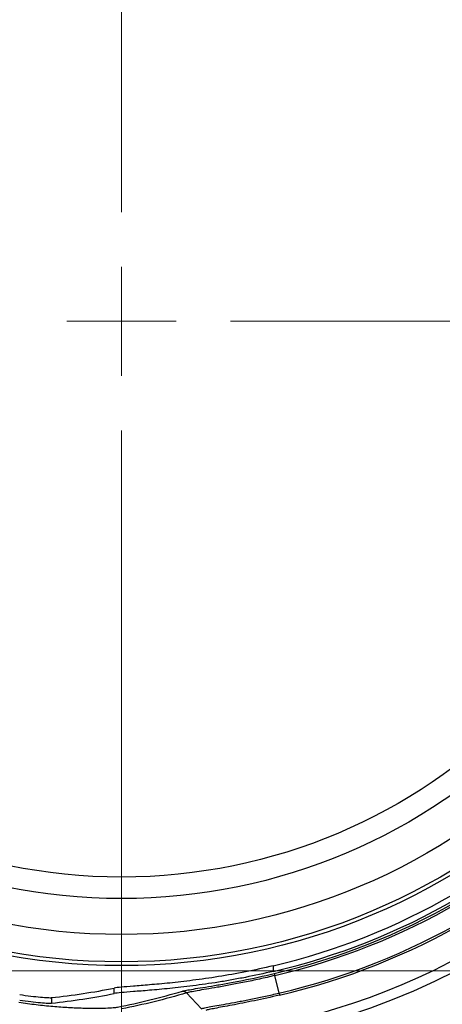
# Model space of a CAD drawing. Header units: millimetres. Extents: x 10 to 272, y 7 to 208.
# Tile 14 of 33: x 65 to 75, y 163 to 186. Entities that reach past the tile are written whole.
import ezdxf

# ---------------------------------------------------------------- set-up
doc = ezdxf.new("R2010")
doc.units = ezdxf.units.MM
doc.header["$PDSIZE"] = -1
doc.styles.add('SLDTEXTSTYLE3', font='TXT', dxfattribs={"width": 0.75})
doc.dimstyles.new('SLDDIMSTYLE0', dxfattribs={"dimtxt": 1.905, "dimasz": 3, "dimexe": 0, "dimexo": 0.0625, "dimgap": 0.47625, "dimtad": 0, "dimtih": 1, "dimtoh": 1, "dimdec": 1, "dimlfac": 2, "dimrnd": 1e-09, "dimzin": 12, "dimdsep": 46, "dimtxsty": 'SLDTEXTSTYLE3', "dimsah": 1, "dimcen": 0.09, "dimadec": 0, "dimazin": 3, "dimtfac": 1, "dimtdec": 1, "dimtofl": 0, "dimtmove": 0, "dimatfit": 3, "dimfxl": 1, "dimfrac": 2, "dimtolj": 1, "dimtzin": 12, "dimarcsym": 0})
doc.dimstyles.new('SLDDIMSTYLE2', dxfattribs={"dimtxt": 1.905, "dimasz": 3, "dimexe": 0, "dimexo": 0.0625, "dimgap": 0.47625, "dimtad": 0, "dimtih": 1, "dimtoh": 1, "dimdec": 1, "dimlfac": 2, "dimrnd": 1e-09, "dimzin": 4, "dimdsep": 46, "dimtxsty": 'SLDTEXTSTYLE3', "dimsah": 1, "dimcen": 0.09, "dimadec": 0, "dimazin": 1, "dimtfac": 1, "dimtdec": 1, "dimtofl": 0, "dimtmove": 0, "dimatfit": 3, "dimfxl": 1, "dimfrac": 2, "dimtolj": 1, "dimtzin": 12, "dimarcsym": 0})

# ---------------------------------------------------------------- blocks, each defined once
blk = doc.blocks.new('_D_7')
at = {"color": 7, "linetype": 'Continuous', "lineweight": 18}
for p, q in [((66.296, 195.767), (28.847, 195.767)), ((32.022, 195.767), (32.022, 184.948)), ((32.022, 184.561), (31.442, 184.561)), ((31.442, 184.561), (31.442, 181.537)), ((36.949, 184.561), (37.529, 184.561)), ((37.529, 184.561), (37.529, 181.537)), ((31.442, 181.537), (32.022, 181.537)), ((37.529, 181.537), (36.949, 181.537)), ((32.022, 161.754), (32.022, 181.15)), ((66.296, 161.754), (28.847, 161.754))]:
    blk.add_line(p, q, dxfattribs=at)
for points in [[(32.022, 195.767), (31.522, 192.767), (32.522, 192.767)], [(32.022, 161.754), (32.522, 164.754), (31.522, 164.754)]]:
    blk.add_solid(points, dxfattribs=at)
at = {"color": 7, "linetype": 'Continuous', "lineweight": 18, "char_height": 1.905, "attachment_point": 1, "style": 'SLDTEXTSTYLE3'}
for s, insert in [('68.0', (25.935, 183.993)), ('2.68', (32.022, 183.993))]:
    blk.add_mtext(s, dxfattribs=dict(at, insert=insert))
blk = doc.blocks.new('_D_8')
at = {"color": 7, "linetype": 'Continuous', "lineweight": 18}
for p, q in [((76.67, 193.885), (36.468, 193.885)), ((39.643, 193.885), (39.643, 178.496)), ((39.643, 178.109), (39.063, 178.109)), ((39.063, 178.109), (39.063, 175.085)), ((44.57, 178.109), (45.15, 178.109)), ((45.15, 178.109), (45.15, 175.085)), ((39.063, 175.085), (39.643, 175.085)), ((45.15, 175.085), (44.57, 175.085)), ((39.643, 163.636), (39.643, 174.698)), ((76.67, 163.636), (36.468, 163.636))]:
    blk.add_line(p, q, dxfattribs=at)
for points in [[(39.643, 193.885), (39.143, 190.885), (40.143, 190.885)], [(39.643, 163.636), (40.143, 166.636), (39.143, 166.636)]]:
    blk.add_solid(points, dxfattribs=at)
at = {"color": 7, "linetype": 'Continuous', "lineweight": 18, "char_height": 1.905, "attachment_point": 1, "style": 'SLDTEXTSTYLE3'}
for s, insert in [('60.5', (33.556, 177.54)), ('2.38', (39.643, 177.54))]:
    blk.add_mtext(s, dxfattribs=dict(at, insert=insert))
blk = doc.blocks.new('_D_9')
at = {"color": 7, "linetype": 'Continuous', "lineweight": 18}
for p, q in [((84.066, 167.99), (84.066, 149.051)), ((67.566, 159.453), (67.566, 149.051)), ((58.584, 153.738), (58.004, 153.738)), ((58.004, 153.738), (58.004, 150.714)), ((63.511, 153.738), (64.091, 153.738)), ((64.091, 153.738), (64.091, 150.714)), ((67.566, 152.226), (65.058, 152.226)), ((84.066, 152.226), (67.566, 152.226)), ((58.004, 150.714), (58.584, 150.714)), ((64.091, 150.714), (63.511, 150.714))]:
    blk.add_line(p, q, dxfattribs=at)
for points in [[(67.566, 152.226), (70.566, 151.726), (70.566, 152.726)], [(84.066, 152.226), (81.066, 152.726), (81.066, 151.726)]]:
    blk.add_solid(points, dxfattribs=at)
at = {"color": 7, "linetype": 'Continuous', "lineweight": 18, "char_height": 1.905, "attachment_point": 1, "style": 'SLDTEXTSTYLE3'}
for s, insert in [('33.0', (52.497, 153.17)), ('1.30', (58.584, 153.17))]:
    blk.add_mtext(s, dxfattribs=dict(at, insert=insert))
blk = doc.blocks.new('SW_CENTERMARKSYMBOL_0')
at = {"color": 0, "linetype": 'Continuous', "lineweight": 0}
for p, q in [((0, 2.54), (0, 18.037)), ((0, 0), (0, 1.27)), ((0, 0), (-1.27, 0)), ((0, 0), (0, -1.27)), ((0, 0), (1.27, 0)), ((2.54, 0), (18.037, 0)), ((0, -2.54), (0, -18.037))]:
    blk.add_line(p, q, dxfattribs=at)

msp = doc.modelspace()

# ---------------------------------------------------------------- linework, layer by layer
at = {"color": 7, "linetype": 'Continuous', "lineweight": 25}
for p, q in [((71.098, 163.752), (71.098, 163.622)), ((71.234, 163.115), (71.138, 163.526)), ((67.4, 163.106), (67.4, 163.233)), ((69.427, 162.753), (69.084, 163.122)), ((65.937, 163.011), (65.937, 162.884))]:
    msp.add_line(p, q, dxfattribs=at)
for radius in [16.767, 15.003, 14.916, 14.279, 13.441, 12.941]:
    msp.add_circle((67.566, 178.76), radius, dxfattribs=at)
for radius, start, end in [(15.418, 283.2433, 316.7567), (15.545, 283.1332, 316.8668), (15.599, 283.1822, 316.8065), (15.647, 283.1935, 316.8065), (16.069, 283.1935, 316.8065), (16.117, 283.1946, 316.8065), (17.007, 239.8794, 297.2262)]:
    msp.add_arc((67.566, 178.76), radius, start, end, dxfattribs=at)
for centre, major_axis, start_param, end_param in [((64.186, 178.76), (16.198, 0), 4.820687, 4.91212), ((64.158, 178.76), (16.331, 0), 4.82151, 4.912205)]:
    msp.add_ellipse(centre, major_axis=major_axis, ratio=0.977984, start_param=start_param, end_param=end_param, dxfattribs=at)
for points, knots in [([(71.098, 163.752), (70.884, 163.702), (70.67, 163.655), (70.239, 163.57), (70.028, 163.533), (69.62, 163.467), (69.421, 163.439), (69.037, 163.39), (68.857, 163.369), (68.521, 163.335), (68.365, 163.321), (68.08, 163.297), (67.954, 163.287), (67.735, 163.27), (67.642, 163.262), (67.493, 163.248), (67.437, 163.241), (67.4, 163.233)], [0, 0, 0, 0, 0.125, 0.125, 0.25, 0.25, 0.375, 0.375, 0.5, 0.5, 0.625, 0.625, 0.75, 0.75, 0.875, 0.875, 1, 1, 1, 1]), ([(71.098, 163.622), (70.884, 163.572), (70.67, 163.526), (70.347, 163.463), (70.24, 163.443), (70.03, 163.406), (69.926, 163.388), (69.619, 163.339), (69.421, 163.311), (69.038, 163.262), (68.857, 163.242), (68.521, 163.208), (68.365, 163.194), (68.08, 163.17), (67.954, 163.16), (67.735, 163.143), (67.642, 163.135), (67.493, 163.121), (67.437, 163.114), (67.4, 163.106)], [0, 0, 0, 0, 0.125, 0.125, 0.1875, 0.1875, 0.25, 0.25, 0.375, 0.375, 0.5, 0.5, 0.625, 0.625, 0.75, 0.75, 0.875, 0.875, 1, 1, 1, 1]), ([(68.984, 163.161), (69.005, 163.167), (69.037, 163.175), (69.123, 163.192), (69.178, 163.201), (69.306, 163.223), (69.379, 163.235), (69.543, 163.262), (69.634, 163.277), (69.83, 163.31), (69.934, 163.328), (70.152, 163.368), (70.267, 163.389), (70.625, 163.46), (70.871, 163.513), (71.124, 163.572)], [0, 0, 0, 0, 0.125, 0.125, 0.25, 0.25, 0.375, 0.375, 0.5, 0.5, 0.625, 0.625, 0.75, 0.75, 1, 1, 1, 1]), ([(71.138, 163.526), (71.078, 163.512), (71.017, 163.498), (70.897, 163.47), (70.838, 163.457), (70.661, 163.418), (70.545, 163.393), (70.317, 163.347), (70.207, 163.326), (69.997, 163.287), (69.898, 163.269), (69.71, 163.236), (69.622, 163.221), (69.465, 163.195), (69.394, 163.183), (69.271, 163.161), (69.219, 163.152), (69.156, 163.139), (69.138, 163.135), (69.107, 163.128), (69.094, 163.125), (69.084, 163.122)], [0, 0, 0, 0, 0.0625, 0.0625, 0.125, 0.125, 0.25, 0.25, 0.375, 0.375, 0.5, 0.5, 0.625, 0.625, 0.75, 0.75, 0.875, 0.875, 0.9375, 0.9375, 1, 1, 1, 1]), ([(71.124, 163.572), (71.124, 163.572), (71.125, 163.571), (71.127, 163.563), (71.131, 163.549), (71.135, 163.534), (71.138, 163.526)], [0, 0, 0, 0, 0.189017, 0.418739, 0.689094, 1, 1, 1, 1]), ([(65.197, 163.083), (65.285, 163.07), (65.371, 163.058), (65.537, 163.038), (65.613, 163.03), (65.749, 163.018), (65.805, 163.014), (65.893, 163.01), (65.922, 163.01), (65.937, 163.011)], [0, 0, 0, 0, 0.25, 0.25, 0.5, 0.5, 0.75, 0.75, 1, 1, 1, 1]), ([(68.984, 163.161), (68.991, 163.161), (69.007, 163.162), (69.033, 163.156), (69.061, 163.144), (69.076, 163.129), (69.084, 163.122)], [0, 0, 0, 0, 0.203712, 0.438315, 0.703761, 1, 1, 1, 1]), ([(69.427, 162.753), (69.436, 162.756), (69.448, 162.759), (69.476, 162.766), (69.492, 162.77), (69.548, 162.782), (69.595, 162.791), (69.704, 162.811), (69.767, 162.823), (69.907, 162.848), (69.985, 162.862), (70.15, 162.892), (70.237, 162.908), (70.422, 162.943), (70.519, 162.962), (70.717, 163.002), (70.818, 163.023), (71.024, 163.068), (71.13, 163.091), (71.234, 163.115)], [0, 0, 0, 0, 0.0625, 0.0625, 0.125, 0.125, 0.25, 0.25, 0.375, 0.375, 0.5, 0.5, 0.625, 0.625, 0.75, 0.75, 0.875, 0.875, 1, 1, 1, 1]), ([(71.245, 163.069), (71.047, 163.022), (70.849, 162.979), (70.569, 162.92), (70.477, 162.902), (70.301, 162.867), (70.218, 162.851), (70.062, 162.821), (69.988, 162.808), (69.855, 162.783), (69.795, 162.772), (69.691, 162.751), (69.646, 162.742), (69.575, 162.727), (69.549, 162.72), (69.531, 162.714)], [0, 0, 0, 0, 0.25, 0.25, 0.375, 0.375, 0.5, 0.5, 0.625, 0.625, 0.75, 0.75, 0.875, 0.875, 1, 1, 1, 1]), ([(65.179, 162.903), (65.314, 162.883), (65.449, 162.865), (65.712, 162.834), (65.841, 162.821), (66.095, 162.799), (66.219, 162.79), (66.453, 162.776), (66.564, 162.772), (66.774, 162.766), (66.872, 162.765), (67.048, 162.765), (67.127, 162.767), (67.265, 162.772), (67.324, 162.775), (67.418, 162.783), (67.453, 162.787), (67.477, 162.792)], [0, 0, 0, 0, 0.125, 0.125, 0.25, 0.25, 0.375, 0.375, 0.5, 0.5, 0.625, 0.625, 0.75, 0.75, 0.875, 0.875, 1, 1, 1, 1]), ([(65.197, 162.955), (65.284, 162.942), (65.372, 162.93), (65.536, 162.91), (65.613, 162.902), (65.747, 162.89), (65.805, 162.886), (65.892, 162.882), (65.922, 162.882), (65.937, 162.884)], [0, 0, 0, 0, 0.25, 0.25, 0.5, 0.5, 0.75, 0.75, 1, 1, 1, 1])]:
    msp.add_open_spline(points, degree=3, knots=knots, dxfattribs=at)
for points in [[(67.477, 162.792), (67.979, 162.891), (68.481, 163.013), (68.984, 163.161)], [(69.084, 163.122), (68.579, 162.972), (68.075, 162.847), (67.571, 162.747)], [(71.234, 163.115), (71.241, 163.087), (71.245, 163.07), (71.245, 163.069)]]:
    msp.add_open_spline(points, degree=3, dxfattribs=at)
at = {"color": 7, "linetype": 'Continuous', "lineweight": 0}
msp.add_point((67.566, 178.76), dxfattribs=at)

# ---------------------------------------------------------------- block references
msp.add_blockref('SW_CENTERMARKSYMBOL_0', (67.566, 178.76), dxfattribs=at)

# ---------------------------------------------------------------- dimensions: what is measured, and where the dimension line sits
at = {"color": 7, "linetype": 'Continuous', "lineweight": 18}
for base, p1, p2, dimstyle, picture, middle in [((32.022, 195.767), (67.566, 161.754), (67.566, 195.767), 'SLDDIMSTYLE2', '_D_7', (32.022, 183.049)), ((39.643, 193.885), (77.94, 163.636), (77.94, 193.885), 'SLDDIMSTYLE0', '_D_8', (39.643, 176.597))]:
    dim = msp.add_linear_dim(base=base, p1=p1, p2=p2, angle=90, dimstyle=dimstyle, dxfattribs=at)
    dim.commit()
    dim.dimension.update_dxf_attribs({"geometry": picture, "text_midpoint": middle, "dimtype": 160})
dim = msp.add_linear_dim(base=(84.066, 152.226), p1=(67.566, 160.723), p2=(84.066, 169.26), dimstyle='SLDDIMSTYLE2', dxfattribs=at)
dim.commit()
dim.dimension.update_dxf_attribs({"geometry": '_D_9', "text_midpoint": (58.584, 152.226), "dimtype": 160})

doc.saveas('drawing.dxf')
